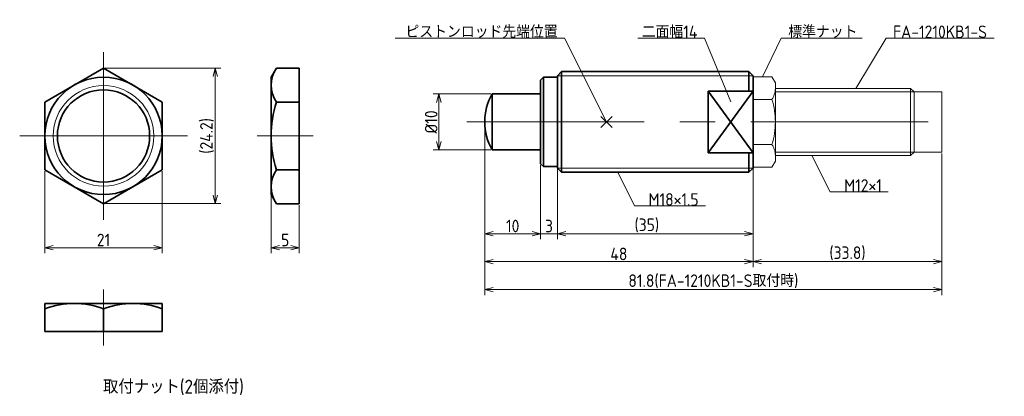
# Model space of a CAD drawing. Header units: millimetres. Extents: x 128 to 304, y 121 to 188.
import ezdxf

# ---------------------------------------------------------------- set-up
doc = ezdxf.new("R2010")
doc.units = ezdxf.units.MM
doc.header["$MEASUREMENT"] = 0
doc.header["$PDMODE"] = 3
doc.header["$PDSIZE"] = 1
doc.linetypes.add('CENTER', pattern=[50.8, 31.75, -6.35, 6.35, -6.35])
doc.linetypes.add('PHANTOM', pattern=[63.5, 31.75, -6.35, 6.35, -6.35, 6.35, -6.35])
doc.layers.get('0').update_dxf_attribs({"plot": 0})
doc.layers.add('図形', color=7, linetype='Continuous', lineweight=35)
doc.layers.add('寸法・文字', color=3, linetype='Continuous', lineweight=18)
doc.layers.get('0').off()
doc.styles.add('Dimension', font='isocp.shx', dxfattribs={"bigfont": 'bigfont.shx'})
doc.dimstyles.new('DXF用', dxfattribs={"dimscale": 0, "dimtxt": 4.5, "dimasz": 3, "dimexe": 2, "dimexo": 0.5, "dimgap": 0.5, "dimtad": 1, "dimdec": 3, "dimdsep": 46, "dimtxsty": 'Dimension', "dimblk": 'OPEN30', "dimcen": 2.5, "dimclrd": 3, "dimclre": 3, "dimclrt": 3, "dimazin": 2, "dimtfac": 1, "dimtdec": 3, "dimtmove": 0, "dimatfit": 3, "dimldrblk": 'OPEN30', "dimfxl": 1, "dimlwd": 18, "dimlwe": 18, "dimarcsym": 0})

# ---------------------------------------------------------------- blocks, each defined once
blk = doc.blocks.new('_Open30')
at = {"color": 0, "linetype": 'ByBlock', "lineweight": -2}
for p, q in [((-1, 0.27), (0, 0)), ((0, 0), (-1, -0.27)), ((0, 0), (-1, 0))]:
    blk.add_line(p, q, dxfattribs=at)
blk = doc.blocks.new('*D8')
at = {"layer": 'Defpoints', "color": 0}
for p in [(210.7, 170), (258.7, 161.92), (210.7, 145)]:
    blk.add_point(p, dxfattribs=at)
at = {"layer": '寸法・文字', "color": 3, "lineweight": 18}
for p, q in [((210.7, 169.75), (210.7, 144)), ((258.7, 161.67), (258.7, 144)), ((257.2, 145), (212.2, 145))]:
    blk.add_line(p, q, dxfattribs=at)
at = {"layer": '寸法・文字', "color": 3, "lineweight": 18, "xscale": 1.5, "yscale": 1.5, "zscale": 1.5, "rotation": 180}
blk.add_blockref('_Open30', (210.7, 145), dxfattribs=at)
at = {"layer": '寸法・文字', "color": 3, "lineweight": 18, "xscale": 1.5, "yscale": 1.5, "zscale": 1.5}
blk.add_blockref('_Open30', (258.7, 145), dxfattribs=at)
at = {"layer": '寸法・文字', "color": 3, "insert": (234.7, 146.38), "char_height": 2.25, "attachment_point": 5, "style": 'Dimension'}
blk.add_mtext('48', dxfattribs=at)
blk = doc.blocks.new('*D9')
at = {"layer": 'Defpoints', "color": 0}
for p in [(292.5, 164.6), (258.7, 161.67), (292.5, 145)]:
    blk.add_point(p, dxfattribs=at)
at = {"layer": '寸法・文字', "color": 3, "lineweight": 18}
for p, q in [((292.5, 164.35), (292.5, 144)), ((258.7, 161.42), (258.7, 144)), ((260.2, 145), (291, 145))]:
    blk.add_line(p, q, dxfattribs=at)
at = {"layer": '寸法・文字', "color": 3, "lineweight": 18, "xscale": 1.5, "yscale": 1.5, "zscale": 1.5, "rotation": 180}
blk.add_blockref('_Open30', (258.7, 145), dxfattribs=at)
at = {"layer": '寸法・文字', "color": 3, "lineweight": 18, "xscale": 1.5, "yscale": 1.5, "zscale": 1.5}
blk.add_blockref('_Open30', (292.5, 145), dxfattribs=at)
at = {"layer": '寸法・文字', "color": 3, "insert": (275.6, 146.49), "char_height": 2.25, "attachment_point": 5, "style": 'Dimension'}
blk.add_mtext('(33.8)', dxfattribs=at)
blk = doc.blocks.new('*D10')
at = {"layer": 'Defpoints', "color": 0}
for p in [(210.7, 170), (292.5, 164.6), (210.7, 140)]:
    blk.add_point(p, dxfattribs=at)
at = {"layer": '寸法・文字', "color": 3, "lineweight": 18}
for p, q in [((210.7, 169.75), (210.7, 139)), ((292.5, 164.35), (292.5, 139)), ((291, 140), (212.2, 140))]:
    blk.add_line(p, q, dxfattribs=at)
at = {"layer": '寸法・文字', "color": 3, "lineweight": 18, "xscale": 1.5, "yscale": 1.5, "zscale": 1.5, "rotation": 180}
blk.add_blockref('_Open30', (210.7, 140), dxfattribs=at)
at = {"layer": '寸法・文字', "color": 3, "lineweight": 18, "xscale": 1.5, "yscale": 1.5, "zscale": 1.5}
blk.add_blockref('_Open30', (292.5, 140), dxfattribs=at)
at = {"layer": '寸法・文字', "color": 3, "insert": (251.6, 141.4875), "char_height": 2.25, "attachment_point": 5, "style": 'Dimension'}
blk.add_mtext('81.8(FA-1210KB1-S取付時)', dxfattribs=at)
blk = doc.blocks.new('*D14')
at = {"layer": 'Defpoints', "color": 0}
for p in [(132, 161.44), (153, 161.44), (153, 147.5)]:
    blk.add_point(p, dxfattribs=at)
at = {"layer": '寸法・文字', "color": 3, "lineweight": 18}
for p, q in [((132, 161.19), (132, 146.5)), ((153, 161.19), (153, 146.5)), ((133.5, 147.5), (151.5, 147.5))]:
    blk.add_line(p, q, dxfattribs=at)
at = {"layer": '寸法・文字', "color": 3, "lineweight": 18, "xscale": 1.5, "yscale": 1.5, "zscale": 1.5, "rotation": 180}
blk.add_blockref('_Open30', (132, 147.5), dxfattribs=at)
at = {"layer": '寸法・文字', "color": 3, "lineweight": 18, "xscale": 1.5, "yscale": 1.5, "zscale": 1.5}
blk.add_blockref('_Open30', (153, 147.5), dxfattribs=at)
at = {"layer": '寸法・文字', "color": 3, "insert": (142.5, 148.88), "char_height": 2.25, "attachment_point": 5, "style": 'Dimension'}
blk.add_mtext('21', dxfattribs=at)
blk = doc.blocks.new('*D15')
at = {"layer": 'Defpoints', "color": 0}
for p in [(142.5, 179.62), (142.5, 155.38), (162.5, 155.38)]:
    blk.add_point(p, dxfattribs=at)
at = {"layer": '寸法・文字', "color": 3, "lineweight": 18}
for p, q in [((142.75, 179.62), (163.5, 179.62)), ((162.5, 178.12), (162.5, 156.88)), ((142.75, 155.38), (163.5, 155.38))]:
    blk.add_line(p, q, dxfattribs=at)
at = {"layer": '寸法・文字', "color": 3, "lineweight": 18, "xscale": 1.5, "yscale": 1.5, "zscale": 1.5}
for p, rotation in [((162.5, 179.62), 90), ((162.5, 155.38), 270)]:
    blk.add_blockref('_Open30', p, dxfattribs=dict(at, rotation=rotation))
at = {"layer": '寸法・文字', "color": 3, "insert": (161.01, 167.5), "char_height": 2.25, "attachment_point": 5, "rotation": 90, "style": 'Dimension'}
blk.add_mtext('(24.2)', dxfattribs=at)
blk = doc.blocks.new('*D16')
at = {"layer": 'Defpoints', "color": 0}
for p in [(172.5, 157), (177.5, 155.38), (177.5, 147.5)]:
    blk.add_point(p, dxfattribs=at)
at = {"layer": '寸法・文字', "color": 3, "lineweight": 18}
for p, q in [((172.5, 156.75), (172.5, 146.5)), ((177.5, 155.13), (177.5, 146.5)), ((174, 147.5), (176, 147.5))]:
    blk.add_line(p, q, dxfattribs=at)
at = {"layer": '寸法・文字', "color": 3, "lineweight": 18, "xscale": 1.5, "yscale": 1.5, "zscale": 1.5, "rotation": 180}
blk.add_blockref('_Open30', (172.5, 147.5), dxfattribs=at)
at = {"layer": '寸法・文字', "color": 3, "lineweight": 18, "xscale": 1.5, "yscale": 1.5, "zscale": 1.5}
blk.add_blockref('_Open30', (177.5, 147.5), dxfattribs=at)
at = {"layer": '寸法・文字', "color": 3, "insert": (175, 148.88), "char_height": 2.25, "attachment_point": 5, "style": 'Dimension'}
blk.add_mtext('5', dxfattribs=at)
blk = doc.blocks.new('*D17')
at = {"layer": 'Defpoints', "color": 0}
for p in [(212.039746, 175), (202.5, 165), (212.039746, 165)]:
    blk.add_point(p, dxfattribs=at)
at = {"layer": '寸法・文字', "color": 3, "lineweight": 18}
for p, q in [((211.789746, 175), (201.5, 175)), ((202.5, 173.5), (202.5, 166.5)), ((211.789746, 165), (201.5, 165))]:
    blk.add_line(p, q, dxfattribs=at)
at = {"layer": '寸法・文字', "color": 3, "lineweight": 18, "xscale": 1.5, "yscale": 1.5, "zscale": 1.5}
for p, rotation in [((202.5, 175), 90), ((202.5, 165), 270)]:
    blk.add_blockref('_Open30', p, dxfattribs=dict(at, rotation=rotation))
at = {"layer": '寸法・文字', "color": 3, "insert": (201.125, 170), "char_height": 2.25, "attachment_point": 5, "rotation": 90, "style": 'Dimension'}
blk.add_mtext('%%c10', dxfattribs=at)
blk = doc.blocks.new('*D18')
at = {"layer": 'Defpoints', "color": 0}
for p in [(210.7, 170), (220.7, 162.5), (220.7, 150)]:
    blk.add_point(p, dxfattribs=at)
at = {"layer": '寸法・文字', "color": 3, "lineweight": 18}
for p, q in [((210.7, 169.75), (210.7, 149)), ((220.7, 162.25), (220.7, 149)), ((212.2, 150), (219.2, 150))]:
    blk.add_line(p, q, dxfattribs=at)
at = {"layer": '寸法・文字', "color": 3, "lineweight": 18, "xscale": 1.5, "yscale": 1.5, "zscale": 1.5, "rotation": 180}
blk.add_blockref('_Open30', (210.7, 150), dxfattribs=at)
at = {"layer": '寸法・文字', "color": 3, "lineweight": 18, "xscale": 1.5, "yscale": 1.5, "zscale": 1.5}
blk.add_blockref('_Open30', (220.7, 150), dxfattribs=at)
at = {"layer": '寸法・文字', "color": 3, "insert": (215.7, 151.375), "char_height": 2.25, "attachment_point": 5, "style": 'Dimension'}
blk.add_mtext('10', dxfattribs=at)
blk = doc.blocks.new('*D19')
at = {"layer": 'Defpoints', "color": 0}
for p in [(223.7, 162), (258.7, 161.92), (258.7, 150)]:
    blk.add_point(p, dxfattribs=at)
at = {"layer": '寸法・文字', "color": 3, "lineweight": 18}
for p, q in [((223.7, 161.75), (223.7, 149)), ((258.7, 161.67), (258.7, 149)), ((225.2, 150), (257.2, 150))]:
    blk.add_line(p, q, dxfattribs=at)
at = {"layer": '寸法・文字', "color": 3, "lineweight": 18, "xscale": 1.5, "yscale": 1.5, "zscale": 1.5, "rotation": 180}
blk.add_blockref('_Open30', (223.7, 150), dxfattribs=at)
at = {"layer": '寸法・文字', "color": 3, "lineweight": 18, "xscale": 1.5, "yscale": 1.5, "zscale": 1.5}
blk.add_blockref('_Open30', (258.7, 150), dxfattribs=at)
at = {"layer": '寸法・文字', "color": 3, "insert": (239.7, 151.49), "char_height": 2.25, "attachment_point": 5, "style": 'Dimension'}
blk.add_mtext('(35)', dxfattribs=at)
blk = doc.blocks.new('*D20')
at = {"layer": 'Defpoints', "color": 0}
for p in [(220.7, 162.5), (223.7, 161.75), (223.7, 150)]:
    blk.add_point(p, dxfattribs=at)
at = {"layer": '寸法・文字', "color": 3, "lineweight": 18}
for p, q in [((220.7, 162.25), (220.7, 149)), ((223.7, 161.5), (223.7, 149)), ((219.2, 150), (217.7, 150)), ((220.7, 150), (223.7, 150)), ((225.2, 150), (226.7, 150))]:
    blk.add_line(p, q, dxfattribs=at)
at = {"layer": '寸法・文字', "color": 3, "lineweight": 18, "xscale": 1.5, "yscale": 1.5, "zscale": 1.5}
blk.add_blockref('_Open30', (220.7, 150), dxfattribs=at)
at = {"layer": '寸法・文字', "color": 3, "lineweight": 18, "xscale": 1.5, "yscale": 1.5, "zscale": 1.5, "rotation": 180}
blk.add_blockref('_Open30', (223.7, 150), dxfattribs=at)
at = {"layer": '寸法・文字', "color": 3, "insert": (222.2, 151.375), "char_height": 2.25, "attachment_point": 5, "style": 'Dimension'}
blk.add_mtext('3', dxfattribs=at)

msp = doc.modelspace()

# ---------------------------------------------------------------- linework, layer by layer
at = {"layer": '図形', "color": 3, "linetype": 'CENTER', "lineweight": 18}
for p, q in [((142.5, 152.5), (142.5, 182.5)), ((207.5, 170), (293.8259, 170)), ((127.5, 167.5), (157.5, 167.5)), ((170, 167.5), (180, 167.5)), ((142.5, 140), (142.5, 130))]:
    msp.add_line(p, q, dxfattribs=at)
at = {"layer": '図形'}
for p, q in [((142.5, 179.6244), (132, 173.5622)), ((153, 173.5622), (142.5, 179.6244)), ((172.5, 178), (173.4378, 179.6244)), ((172.5, 178), (172.5, 157)), ((173.4378, 179.6244), (177.5, 179.6244)), ((177.5, 179.6244), (177.5, 155.3756)), ((221.2, 178), (220.7, 177.5)), ((221.2, 162), (221.2, 178)), ((221.2, 178), (223.7, 178)), ((223.7, 178.25), (224.45, 179)), ((223.7, 161.75), (223.7, 178.25)), ((224.45, 179), (257.95, 179)), ((224.45, 161), (224.45, 179)), ((257.95, 175.5), (257.95, 179)), ((258.7, 178.25), (257.95, 179)), ((258.7, 161.75), (258.7, 178.25)), ((220.7, 162.5), (220.7, 177.5)), ((220.7, 162.5), (220.7, 177.5)), ((212.0397, 165), (212.0397, 175)), ((212.0397, 175), (220.7, 175)), ((258.7, 175.5), (250.7, 164.5)), ((258.7, 164.5), (250.7, 175.5)), ((250.7, 175.5), (258.7, 175.5)), ((250.7, 164.5), (250.7, 175.5)), ((132, 173.5622), (132, 161.4378)), ((153, 161.4378), (153, 173.5622)), ((173.4378, 173.5622), (177.5, 173.5622)), ((212.0397, 165), (220.7, 165)), ((250.7, 164.5), (258.7, 164.5)), ((257.95, 161), (257.95, 164.5)), ((221.2, 162), (220.7, 162.5)), ((132, 161.4378), (142.5, 155.3756)), ((142.5, 155.3756), (153, 161.4378)), ((173.4378, 161.4378), (177.5, 161.4378)), ((221.2, 162), (223.7, 162)), ((223.7, 161.75), (224.45, 161)), ((224.45, 161), (257.95, 161)), ((258.7, 161.75), (257.95, 161)), ((172.5, 157), (173.4378, 155.3756)), ((173.4378, 155.3756), (177.5, 155.3756)), ((153, 137.5), (132, 137.5)), ((132, 137.5), (132, 132.5)), ((153, 137.5), (153, 132.5)), ((142.5, 136.5622), (142.5, 132.5)), ((153, 132.5), (132, 132.5))]:
    msp.add_line(p, q, dxfattribs=at)
at = {"layer": '図形', "color": 3, "lineweight": 18}
for p, q in [((223.7, 178.25), (258.7, 178.25)), ((223.7, 161.75), (258.7, 161.75))]:
    msp.add_line(p, q, dxfattribs=at)
at = {"layer": '図形', "color": 5, "linetype": 'PHANTOM', "lineweight": 18}
for p, q in [((262.0748, 178.0829), (258.7, 178.0829)), ((262.7, 177), (262.0748, 178.0829)), ((262.7, 163), (262.7, 177)), ((262.7, 176), (286.9, 176)), ((262.7, 175.4), (287.5, 175.4)), ((286.9, 164), (286.9, 176)), ((287.5, 175.4), (286.9, 176)), ((287.5, 175.4), (292.5, 175.4)), ((287.5, 164.6), (287.5, 175.4)), ((292.5, 164.6), (292.5, 175.4)), ((262.0748, 174.0415), (258.7, 174.0415)), ((262.0748, 165.9585), (258.7, 165.9585)), ((262.7, 164.6), (287.5, 164.6)), ((262.7, 164), (286.9, 164)), ((287.5, 164.6), (286.9, 164)), ((287.5, 164.6), (292.5, 164.6)), ((262.7, 163), (262.0748, 161.9171)), ((262.0748, 161.9171), (258.7, 161.9171))]:
    msp.add_line(p, q, dxfattribs=at)
at = {"layer": '図形'}
for radius in [10.5, 8.25]:
    msp.add_circle((142.5, 167.5), radius, dxfattribs=at)
at = {"layer": '図形', "color": 3, "lineweight": 18}
msp.add_circle((142.5, 167.5), 9, dxfattribs=at)
at = {"layer": '図形'}
for centre, radius, start, end in [((177.8672, 176.5933), 5.3672, 145.615752, 214.384248), ((220.7, 170), 10, 150, 210), ((192.5622, 167.5), 20.0622, 162.412046, 197.587954), ((177.8672, 158.4067), 5.3672, 145.615752, 214.384248), ((137.25, 122.3361), 15.1639, 69.743841, 110.256159), ((147.75, 122.3361), 15.1639, 69.743841, 110.256159)]:
    msp.add_arc(centre, radius, start, end, dxfattribs=at)
at = {"layer": '図形', "color": 5, "linetype": 'PHANTOM', "lineweight": 18}
for centre, radius, start, end in [((259.1218, 176.0622), 3.5782, 325.615752, 0), ((249.3252, 170), 13.3748, 342.412046, 17.587954), ((259.1218, 163.9378), 3.5782, 0, 34.384248)]:
    msp.add_arc(centre, radius, start, end, dxfattribs=at)
at = {"layer": '図形'}
msp.add_point((232.5, 170), dxfattribs=at)

# ---------------------------------------------------------------- texts
at = {"layer": '寸法・文字', "char_height": 2.25, "style": 'Dimension'}
for s, insert, attachment_point in [('ピストンロッド先端位置', (223.75, 185), 9), ('二面幅14', (248.75, 185), 9), ('標準ナット', (265, 185), 7), ('FA-1210KB1-S', (283.75, 185), 7), ('M12×1', (275, 157.5), 7), ('M18×1.5', (240, 155), 7)]:
    msp.add_mtext(s, dxfattribs=dict(at, insert=insert, attachment_point=attachment_point))
at = {"layer": '寸法・文字', "insert": (155, 122.5), "char_height": 2.5, "width": 36.2632, "attachment_point": 5, "style": 'Dimension'}
msp.add_mtext('取付ナット(2個添付)', dxfattribs=at)

# ---------------------------------------------------------------- dimensions: what is measured, and where the dimension line sits
at = {"layer": '寸法・文字'}
for base, p1, p2, text, override, picture, middle in [((162.5, 155.3756), (142.5, 179.6244), (142.5, 155.3756), '(<>)', {"dimscale": 0.5, "dimdec": 1}, '*D15', (162.5, 167.5)), ((202.5, 165), (212.0397, 175), (212.0397, 165), '%%c<>', {"dimscale": 0.5}, '*D17', (202.5, 170))]:
    dim = msp.add_linear_dim(base=base, p1=p1, p2=p2, angle=90, text=text, dimstyle='DXF用', override=override, dxfattribs=at)
    dim.commit()
    dim.dimension.update_dxf_attribs({"geometry": picture, "text_midpoint": middle, "dimtype": 160})
for base, p1, p2, picture, middle in [((210.7, 145), (258.7, 161.9171), (210.7, 170), '*D8', (234.7, 145)), ((220.7, 150), (210.7, 170), (220.7, 162.5), '*D18', (215.7, 150)), ((153, 147.5), (132, 161.4378), (153, 161.4378), '*D14', (142.5, 147.5)), ((177.5, 147.5), (172.5, 157), (177.5, 155.3756), '*D16', (175, 147.5))]:
    dim = msp.add_linear_dim(base=base, p1=p1, p2=p2, dimstyle='DXF用', override={"dimscale": 0.5}, dxfattribs=at)
    dim.commit()
    dim.dimension.update_dxf_attribs({"geometry": picture, "text_midpoint": middle, "dimtype": 160})
for base, p1, p2, text, picture, middle in [((210.7, 140), (292.5, 164.6), (210.7, 170), '<>(FA-1210KB1-S取付時)', '*D10', (251.6, 140)), ((292.5, 145), (258.7, 161.6671), (292.5, 164.6), '(<>)', '*D9', (275.6, 145)), ((258.7, 150), (223.7, 162), (258.7, 161.9171), '(<>)', '*D19', (239.7, 150))]:
    dim = msp.add_linear_dim(base=base, p1=p1, p2=p2, text=text, dimstyle='DXF用', override={"dimscale": 0.5}, dxfattribs=at)
    dim.commit()
    dim.dimension.update_dxf_attribs({"geometry": picture, "text_midpoint": middle, "dimtype": 160})
dim = msp.add_linear_dim(base=(223.7, 150), p1=(220.7, 162.5), p2=(223.7, 161.75), dimstyle='DXF用', override={"dimscale": 0.5}, dxfattribs=at)
dim.commit()
dim.dimension.update_dxf_attribs({"geometry": '*D20', "text_midpoint": (222.2, 151.375)})

# ---------------------------------------------------------------- leaders
at = {"layer": '寸法・文字', "annotation_type": 0, "has_hookline": 1}
for points, hookline_direction, text_width in [([(232.5, 170), (225, 185), (223.75, 185)], 1, 29.0625), ([(254.7025, 173.5837), (250, 185), (248.75, 185)], 1, 10.6875), ([(260.3874, 178.0829), (263.75, 185), (265, 185)], 0, 13.244), ([(277.1, 176), (282.5, 185), (283.75, 185)], 0, 18.1004), ([(269.25, 164), (272.5, 157.5), (275, 157.5)], 0, 7.875), ([(234.5, 161), (237.5, 155), (240, 155)], 0, 10.2182)]:
    msp.add_leader(points, dimstyle='DXF用', override={"dimscale": 0.5, "dimgap": 0}, dxfattribs=dict(at, hookline_direction=hookline_direction, text_width=text_width))

doc.saveas('drawing.dxf')
